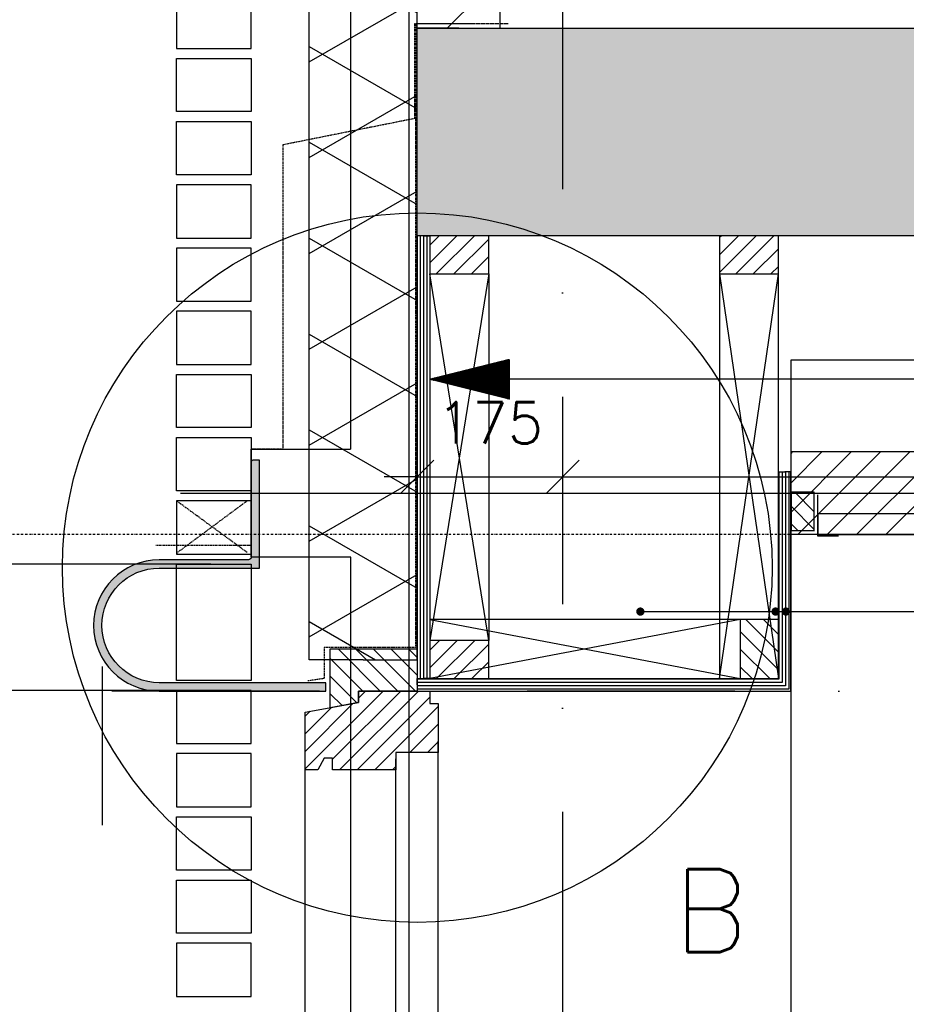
# Model space of a CAD drawing. Extents: x 0 to 297174, y -27731 to 163980.
# Tile 44 of 152: x 152085 to 153153, y 94580 to 95766. Entities that reach past the tile are written whole.
import ezdxf

# ---------------------------------------------------------------- set-up
doc = ezdxf.new("R2010")
doc.units = 0
doc.header["$LTSCALE"] = 5
doc.header["$MEASUREMENT"] = 0
doc.header["$PDMODE"] = 3
doc.header["$PDSIZE"] = 0.1
for name, pattern in [('DASHDOT', [1, 0.5, -0.25, 0, -0.25]), ('DD1', [2.66667, 1.66667, -0.5, 0, -0.5]), ('HIDDEN', [0.375, 0.25, -0.125]), ('HIDDEN2', [0.1875, 0.125, -0.0625])]:
    doc.linetypes.add(name, pattern=pattern)
doc.layers.get('0').update_dxf_attribs({"linetype": 'CONTINUOUS'})
doc.layers.get('DEFPOINTS').update_dxf_attribs({"linetype": 'CONTINUOUS'})
for name, color, linetype in [('_DETAILNUMMERS', 4, 'CONTINUOUS'), ('_DETAILNUMMERSTEKST', 4, 'CONTINUOUS'), ('A--01A1_ACEER', 1, 'CONTINUOUS'), ('A--A21--_F--3-', 9, 'CONTINUOUS'), ('A--A21--_F-23-', 9, 'CONTINUOUS'), ('A--A22--_F123-', 9, 'CONTINUOUS'), ('A--A23--_F--3-', 9, 'CONTINUOUS'), ('A--A25--_F--3-', 9, 'CONTINUOUS'), ('A--A30--_F--3-', 9, 'CONTINUOUS'), ('A--A35--_F--3-', 9, 'CONTINUOUS'), ('A--L13DC4_VLOEREN', 4, 'HIDDEN'), ('A--L21--', 3, 'CONTINUOUS'), ('A--L21--_F--3-', 7, 'CONTINUOUS'), ('A--L21--_F-23-', 4, 'CONTINUOUS'), ('A--L21D1_BUITENWAND', 1, 'CONTINUOUS'), ('A--L21D4_BUITENWAND', 4, 'CONTINUOUS'), ('A--L21DC1_BUITENWAND', 1, 'HIDDEN'), ('A--L22--', 3, 'CONTINUOUS'), ('A--L22--_F--3-', 7, 'CONTINUOUS'), ('A--L25--', 7, 'CONTINUOUS'), ('A--L25--_F-23-', 7, 'CONTINUOUS'), ('A--L28--_F--3-', 1, 'CONTINUOUS'), ('A--L28D1_KONSTRUKTIES', 1, 'CONTINUOUS'), ('A--L28DC1_KONSTRUKTIES', 1, 'HIDDEN2'), ('A--L30--', 7, 'CONTINUOUS'), ('A--L30--_F123-', 7, 'CONTINUOUS'), ('A--L31--', 2, 'CONTINUOUS'), ('A--L31--_F--3-', 7, 'CONTINUOUS'), ('A--L31A1_BUITENKOZIJN', 1, 'CONTINUOUS'), ('A--L31D1_BUITENKOZIJN', 1, 'CONTINUOUS'), ('A--L35-D2-_PLAFONDS', 2, 'CONTINUOUS'), ('A--L35-D4-_PLAFONDS', 4, 'CONTINUOUS'), ('A--L35D1_PLAFONDS', 1, 'CONTINUOUS'), ('A--M$1A-_F123-', 1, 'CONTINUOUS'), ('A--T$1A-_F123_20', 1, 'CONTINUOUS'), ('A--T01A-25_TEKST', 2, 'CONTINUOUS'), ('STRAMIEN', 8, 'DD1'), ('X--LR---_CP', 7, 'CONTINUOUS')]:
    doc.layers.add(name, color=color, linetype=linetype)
doc.styles.add('HIEMSTRA', font='romans.shx')
doc.dimstyles.get("Standard").update_dxf_attribs({"dimscale": 50, "dimtxt": 2.5, "dimasz": 2, "dimexe": 0.3, "dimexo": 0.3, "dimgap": 2, "dimtad": 1, "dimdec": 0, "dimzin": 0, "dimdsep": 46, "dimtxsty": 'HIEMSTRA', "dimblk1": 'OBLIQUE', "dimblk2": 'OBLIQUE', "dimsah": 1, "dimcen": 0.09, "dimdle": 0.3, "dimclrd": 1, "dimclre": 1, "dimclrt": 2, "dimadec": 0, "dimazin": 0, "dimtfac": 1, "dimtdec": 4, "dimtix": 1, "dimtmove": 2, "dimatfit": 3, "dimldrblk": 'OBLIQUE', "dimfxl": 0, "dimtvp": 625, "dimtolj": 1, "dimtzin": 0, "dimarcsym": 0})
pattern_1 = [(45, (0, 0), (-10.6066, 10.6066), [])]

# ---------------------------------------------------------------- blocks, each defined once
blk = doc.blocks.new('_OBLIQUE')
at = {"color": 0, "linetype": 'ByBlock'}
blk.add_line((-0.5, -0.5), (0.5, 0.5), dxfattribs=at)
blk = doc.blocks.new('*D186')
at = {"layer": 'A--M$1A-_F123-', "color": 1, "lineweight": -2}
for p, q in [((152564.2, 95240), (152564.2, 95209.6)), ((152739.3, 95240), (152739.3, 95209.6)), ((152564.2, 95215.6), (152524.2, 95215.6)), ((152564.2, 95215.6), (152739.3, 95215.6)), ((152739.3, 95215.6), (152779.3, 95215.6))]:
    blk.add_line(p, q, dxfattribs=at)
at = {"layer": 'DEFPOINTS', "color": 0}
for p in [(152564.2, 95246), (152739.3, 95246), (152739.3, 95215.6)]:
    blk.add_point(p, dxfattribs=at)
at = {"layer": 'A--M$1A-_F123-', "color": 1, "lineweight": -2, "xscale": 40, "yscale": 40, "zscale": 40}
blk.add_blockref('_OBLIQUE', (152564.2, 95215.6), dxfattribs=at)
at = {"layer": 'A--M$1A-_F123-', "color": 1, "lineweight": -2, "xscale": 40, "yscale": 40, "zscale": 40, "rotation": 180}
blk.add_blockref('_OBLIQUE', (152739.3, 95215.6), dxfattribs=at)
at = {"layer": 'A--M$1A-_F123-', "color": 2, "insert": (152651.7, 95280.6), "char_height": 50, "attachment_point": 5, "style": 'HIEMSTRA'}
blk.add_mtext('\\A1;175', dxfattribs=at)
blk = doc.blocks.new('*D187')
at = {"layer": 'A--M$1A-_F123-', "color": 1, "lineweight": -2}
blk.add_line((152733.3, 95215.6), (153745.3, 95215.6), dxfattribs=at)
at = {"layer": 'DEFPOINTS', "color": 0}
for p in [(152739.3, 95215.6), (153739.3, 95215.6), (153739.3, 95215.6)]:
    blk.add_point(p, dxfattribs=at)
at = {"layer": 'A--M$1A-_F123-', "color": 1, "lineweight": -2, "xscale": 40, "yscale": 40, "zscale": 40, "rotation": 180}
blk.add_blockref('_OBLIQUE', (152739.3, 95215.6), dxfattribs=at)
at = {"layer": 'A--M$1A-_F123-', "color": 1, "lineweight": -2, "xscale": 40, "yscale": 40, "zscale": 40}
blk.add_blockref('_OBLIQUE', (153739.3, 95215.6), dxfattribs=at)
at = {"layer": 'A--M$1A-_F123-', "color": 2, "insert": (153239.3, 95280.6), "char_height": 50, "attachment_point": 5, "style": 'HIEMSTRA'}
blk.add_mtext('\\A1;1000', dxfattribs=at)
blk = doc.blocks.new('Q020259-')
at = {"layer": 'A--A25--_F--3-'}
h = blk.add_hatch(dxfattribs=at)
h.set_pattern_fill('ALFALINE', color=256, scale=15, style=0, pattern_type=2)
h.set_pattern_definition(pattern_1)
h.paths.add_polyline_path([(0, 0), (0, 46), (28, 46), (28, 0)])
at = {"layer": 'A--L25--_F-23-', "color": 2, "linetype": 'Continuous'}
blk.add_lwpolyline([(0, 0), (0, 46), (28, 46), (28, 0)], close=True, dxfattribs=at)
at = {"layer": 'X--LR---_CP'}
for p in [(0, 0), (0, 0), (28, 0)]:
    blk.add_point(p, dxfattribs=at)
blk = doc.blocks.new('*U1642')
at = {"layer": 'A--A22--_F123-', "linetype": 'Continuous'}
h = blk.add_hatch(dxfattribs=at)
h.set_pattern_fill('ALFALINE', color=256, scale=300, style=0)
h.set_pattern_definition([(45, (-152614.23, -95755.9), (-212.13203, 212.13203), [])])
h.paths.add_polyline_path([(0, 0), (-50, 0), (-50, 872), (0, 872), (50, 872), (50, 0)])
at = {"layer": 'A--L22--_F--3-', "color": 4, "linetype": 'Continuous'}
for points in [[(0, 0), (-50, 0), (-50, 872), (0, 872)], [(0, 0), (50, 0), (50, 872), (0, 872)]]:
    blk.add_lwpolyline(points, dxfattribs=at)
blk = doc.blocks.new('*D520')
at = {"layer": 'A--M$1A-_F123-', "color": 1, "lineweight": -2}
for p, q in [((152026, 94190.9), (152026, 94964.2)), ((152308, 94958.2), (152020, 94958.2)), ((152273.3, 94196.9), (152020, 94196.9))]:
    blk.add_line(p, q, dxfattribs=at)
at = {"layer": 'DEFPOINTS', "color": 0}
for p in [(152026, 94958.2), (152314, 94958.2), (152279.3, 94196.9)]:
    blk.add_point(p, dxfattribs=at)
at = {"layer": 'A--M$1A-_F123-', "color": 1, "lineweight": -2, "xscale": 40, "yscale": 40, "zscale": 40}
for p, rotation in [((152026, 94958.2), 90), ((152026, 94196.9), 270)]:
    blk.add_blockref('_OBLIQUE', p, dxfattribs=dict(at, rotation=rotation))
at = {"layer": 'A--M$1A-_F123-', "color": 2, "insert": (151952.7, 94577.5), "char_height": 50, "attachment_point": 5, "rotation": 90, "style": 'HIEMSTRA'}
blk.add_mtext('\\A1;10 lgn = 761.3', dxfattribs=at)
blk = doc.blocks.new('*D521')
at = {"layer": 'A--M$1A-_F123-', "color": 1, "lineweight": -2}
for p, q in [((152026, 95110.4), (152026, 95150.4)), ((152315.8, 95110.4), (152020, 95110.4)), ((152026, 94958.2), (152026, 95110.4)), ((152308, 94958.2), (152020, 94958.2)), ((152026, 94958.2), (152026, 94918.2))]:
    blk.add_line(p, q, dxfattribs=at)
at = {"layer": 'DEFPOINTS', "color": 0}
for p in [(152026, 95110.4), (152321.8, 95110.4), (152314, 94958.2)]:
    blk.add_point(p, dxfattribs=at)
at = {"layer": 'A--M$1A-_F123-', "color": 1, "lineweight": -2, "xscale": 40, "yscale": 40, "zscale": 40}
for p, rotation in [((152026, 95110.4), 270), ((152026, 94958.2), 90)]:
    blk.add_blockref('_OBLIQUE', p, dxfattribs=dict(at, rotation=rotation))
at = {"layer": 'A--M$1A-_F123-', "color": 2, "insert": (151961, 95034.3), "char_height": 50, "attachment_point": 5, "rotation": 90, "style": 'HIEMSTRA'}
blk.add_mtext('\\A1;152', dxfattribs=at)
blk = doc.blocks.new('*D522')
at = {"layer": 'A--M$1A-_F123-', "color": 1, "lineweight": -2}
for p, q in [((152273.3, 95795.9), (152020, 95795.9)), ((152026, 95801.9), (152026, 95104.4)), ((152308, 95110.4), (152020, 95110.4))]:
    blk.add_line(p, q, dxfattribs=at)
at = {"layer": 'DEFPOINTS', "color": 0}
for p in [(152279.3, 95795.9, 0), (152026, 95110.4), (152314, 95110.4)]:
    blk.add_point(p, dxfattribs=at)
at = {"layer": 'A--M$1A-_F123-', "color": 1, "lineweight": -2, "xscale": 40, "yscale": 40, "zscale": 40}
for p, rotation in [((152026, 95795.9), 90), ((152026, 95110.4), 270)]:
    blk.add_blockref('_OBLIQUE', p, dxfattribs=dict(at, rotation=rotation))
at = {"layer": 'A--M$1A-_F123-', "color": 2, "insert": (151952.7, 95453.2), "char_height": 50, "attachment_point": 5, "rotation": 90, "style": 'HIEMSTRA'}
blk.add_mtext('\\A1;9 lgn = 685.2', dxfattribs=at)
blk = doc.blocks.new('*U1617')
at = {"layer": 'A--A21--_F-23-', "linetype": 'Continuous'}
h = blk.add_hatch(dxfattribs=at)
h.set_pattern_fill('ALFAISO', color=256, scale=100, angle=90, style=0)
h.set_pattern_definition([(150, (50, -3e-15), (-50, -86.6025), []), (210, (50, -3e-15), (50, -86.6025), [])])
h.paths.add_polyline_path([(0, 0), (-65, 0), (-65, 1497.6), (0, 1497.6), (65, 1497.6), (65, 0)])
at = {"layer": 'A--L21--_F--3-', "color": 3, "linetype": 'Continuous'}
for points in [[(0, 0), (-65, 0), (-65, 1497.6), (0, 1497.6)], [(0, 0), (65, 0), (65, 1497.6), (0, 1497.6)]]:
    blk.add_lwpolyline(points, dxfattribs=at)
blk = doc.blocks.new('KOZIJN_VB')
at = {"layer": 'A--A35--_F--3-'}
h = blk.add_hatch(dxfattribs=at)
h.set_pattern_fill('ALFALINE', color=256, scale=15, angle=90, style=0, pattern_type=2)
h.set_pattern_definition([(135, (571.291, -567.298), (-10.6066, -10.6066), [])])
h.paths.add_polyline_path([(-105, 50.9), (0, 50.9), (0, 0), (-71, 0), (-71, -14), (-105, -20.1)])
h = blk.add_hatch(dxfattribs=at)
h.set_pattern_fill('ALFALINE', color=256, scale=15, style=0, pattern_type=2)
h.set_pattern_definition([(45, (571.291, -567.298), (-10.6066, 10.6066), [])])
h.paths.add_polyline_path([(-135, -25.5), (-71, -14), (-71, 0), (15, 0), (15, -15), (25, -15), (25, -74), (-26, -74), (-26, -95), (-102, -95), (-102, -81), (-112, -81), (-120, -95), (-135, -95)])
at = {"layer": 'A--L31--_F--3-', "color": 2, "linetype": 'Continuous'}
for points in [[(-105, 50.9), (0, 50.9), (0, 0), (-71, 0), (-71, -14), (-105, -20.1), (-105, 50.9)], [(-135, -25.5), (-71, -14), (-71, 0), (15, 0), (15, -15), (25, -15), (25, -74), (-26, -74), (-26, -95), (-102, -95), (-102, -95), (-102, -81), (-112, -81), (-120, -95), (-135, -95)]]:
    blk.add_lwpolyline(points, close=True, dxfattribs=at)
at = {"layer": 'X--LR---_CP', "color": 1}
blk.add_point((0, 0), dxfattribs=at)
blk = doc.blocks.new('*U1599')
at = {"layer": 'A--A30--_F--3-', "linetype": 'Continuous'}
h = blk.add_hatch(dxfattribs=at)
h.set_pattern_fill('ALFALINE', color=256, scale=4, angle=135, style=0)
h.set_pattern_definition([(180, (0, 0), (-9e-16, -4), [])])
h.paths.add_polyline_path([(0, 0), (0, 7.5), (434.9, 7.5), (442.4, 0), (449.9, -7.5), (0, -7.5)])
at = {"layer": 'A--L30--_F123-', "color": 1, "linetype": 'Continuous'}
for points in [[(0, 0), (0, 7.5), (434.9, 7.5), (434.9, 7.5)], [(0, 0), (0, -7.5), (449.9, -7.5), (449.9, -7.5)]]:
    blk.add_lwpolyline(points, dxfattribs=at)
blk = doc.blocks.new('*U1598')
at = {"layer": 'A--A30--_F--3-', "linetype": 'Continuous'}
h = blk.add_hatch(dxfattribs=at)
h.set_pattern_fill('ALFALINE', color=256, scale=4, angle=225, style=0)
h.set_pattern_definition([(270, (0, 0), (4, 5e-13), [])])
h.paths.add_polyline_path([(0, 0), (7.5, -7.5), (7.5, 256.6), (0, 256.6), (-7.5, 256.6), (-7.5, 7.5)])
at = {"layer": 'A--L30--_F123-', "color": 1, "linetype": 'Continuous'}
for points in [[(-7.5, 7.5), (-7.5, 7.5), (-7.5, 256.6), (0, 256.6)], [(7.5, -7.5), (7.5, -7.5), (7.5, 256.6), (0, 256.6)]]:
    blk.add_lwpolyline(points, dxfattribs=at)
blk = doc.blocks.new('*U1597')
at = {"layer": 'A--A30--_F--3-', "linetype": 'Continuous'}
h = blk.add_hatch(dxfattribs=at)
h.set_pattern_fill('ALFALINE', color=256, scale=4, angle=405, style=0)
h.set_pattern_definition([(90, (0, 0), (-4, -9e-13), [])])
h.paths.add_polyline_path([(0, 0), (7.5, 0), (7.5, -533.4), (0, -533.4), (-7.5, -533.4), (-7.5, 0)])
at = {"layer": 'A--L30--_F123-', "color": 1, "linetype": 'Continuous'}
for points in [[(0, 0), (-7.5, 0), (-7.5, -533.4), (0, -533.4)], [(0, 0), (7.5, 0), (7.5, -533.4), (0, -533.4)]]:
    blk.add_lwpolyline(points, dxfattribs=at)
blk = doc.blocks.new('Q027002-')
at = {"layer": 'A--A21--_F--3-'}
h = blk.add_hatch(dxfattribs=at)
h.set_pattern_fill('ALFALINE', color=9, scale=15, style=0, pattern_type=2)
h.set_pattern_definition(pattern_1)
h.paths.add_polyline_path([(0, 0), (71, 0), (71, 46), (0, 46)])
at = {"layer": 'A--L21--_F-23-', "color": 2, "linetype": 'Continuous'}
blk.add_lwpolyline([(0, 0), (71, 0), (71, 46), (0, 46)], close=True, dxfattribs=at)
at = {"layer": 'X--LR---_CP', "linetype": 'Continuous'}
blk.add_point((0, 0), dxfattribs=at)
blk = doc.blocks.new('peiltje')
at = {"layer": 'A--T01A-25_TEKST'}
h = blk.add_hatch(dxfattribs=at)
h.set_pattern_fill('ANSI31', color=256, style=0)
h.set_pattern_definition([(45, (-152579.26553, -95332.97776), (-0.08838834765, 0.08838834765), [])])
h.paths.add_polyline_path([(96, -24), (0, 0), (96, 24)])
blk.add_line((947.6, 0), (0, 0), dxfattribs=at)

msp = doc.modelspace()

# ---------------------------------------------------------------- hatches: boundary and pattern name
at = {"layer": 'A--01A1_ACEER', "linetype": 'Continuous'}
h = msp.add_hatch(dxfattribs=at)
h.set_pattern_fill('ANSI31', color=256, scale=200, style=0)
h.paths.add_polyline_path([(158729.9, 95145.9), (153014.3, 95145.9), (153014.3, 95245.9), (158729.9, 95245.9)])
at = {"layer": 'A--A23--_F--3-'}
h = msp.add_hatch(dxfattribs=at)
h.set_pattern_fill('ALFABET', color=256, scale=20, angle=1, style=0, pattern_type=2)
h.set_pattern_definition([(134, (235101.89, 0), (86.32078, 83.359), []), (129, (235101.89, 0), (-143.64922, -10.04493), [15, -165]), (184, (235101.9, 0), (30.37155, 149.9312), [12, -132]), (78.5486, (235089.92, -0.84), (-113.27778, 139.88618), [12.74804, -140.22842]), (132.8158, (235102.59, 40), (-213.99344, -29.37358), [22.5, -247.5]), (82.3644, (235084.76, 37.55), (-183.50393, 198.05632), [19.12206, -210.3426]), (187.8158, (235102.6, 40), (-183.50378, 198.05647), [18, -198]), (158, (235082.42, 30.34), (-120.76856, -78.42802), [15, -165]), (213, (235082.42, 30.34), (-46.12453, 145.8572), [12, -132]), (107.5486, (235072.36, 23.81), (-166.89315, 67.42906), [12.74804, -140.22842]), (141.5, (235101.893, 0), (-1.26964, 66.611074), [0, -130.4, 0, -134, 0, -132.5]), (171.5, (235101.89, 0), (-51.229207, 79.788568), [0, -76.4, 0, -127.4, 0, -50.5]), (211.5, (235146.486, -0.78), (-106.826954, -2.64699), [0, -50, 0, -156, 0, -207]), (221.5, (235166.48, -1.13), (-116.270055, 22.05355), [0, -65, 0, -103.6, 0, -147]), (221.5, (235166.48, -1.13), (-116.270055, 22.05355), [0, -65, 0, -103.6, 0, -147])])
h.paths.add_polyline_path([(169186.3, 95505.9), (152564.2, 95505.9), (152564.3, 95755.9), (169186.3, 95755.9)])
at = {"layer": 'A--L21--_F-23-', "linetype": 'Continuous'}
h = msp.add_hatch(color=256, dxfattribs=at)
edge = h.paths.add_edge_path()
edge.add_arc((152253.5, 95036.5), 79, 90, 270)
edge.add_line((152253.5, 94957.5), (152454.3, 94957.5))
edge.add_line((152454.3, 94957.5), (152454.3, 94967.5))
edge.add_line((152454.3, 94967.5), (152253.5, 94967.5))
edge.add_arc((152253.5, 95036.5), 69, 90, 270, ccw=False)
edge.add_line((152253.5, 95105.5), (152263.5, 95105.5))
edge.add_line((152263.5, 95105.5), (152374.3, 95105.5))
edge.add_line((152374.3, 95105.5), (152374.3, 95235.5))
edge.add_line((152374.3, 95235.5), (152366.3, 95235.5))
edge.add_arc((152366.3, 95233.5), 2, 90, 180)
edge.add_line((152364.3, 95233.5), (152364.3, 95119))
edge.add_arc((152360.8, 95119), 3.5, -90, 0, ccw=False)
edge.add_line((152360.8, 95115.5), (152253.5, 95115.5))

# ---------------------------------------------------------------- linework, layer by layer
at = {"layer": '_DETAILNUMMERS'}
msp.add_circle((152564.3, 95106.1), 427.3, dxfattribs=at)
at = {"layer": 'A--01A1_ACEER'}
msp.add_line((152279.3, 95195.9), (169685.6, 95195.9), dxfattribs=at)
at = {"layer": 'A--L13DC4_VLOEREN'}
for points in [[(152673.8, 95761.3), (152560.8, 95761.3), (152560.8, 95647), (152402.2, 95615.3), (152402.2, 95248.9), (152364.3, 95248.9), (152364.3, 95132.9), (152249.5, 95132.9)], [(152631.5, 95761.3), (152562.2, 95761.3), (152562.1, 95009.9), (152452.3, 95009.9), (152452.3, 94972.6), (152432.4, 94969.6)]]:
    msp.add_lwpolyline(points, dxfattribs=at)
at = {"layer": 'A--L21--_F-23-', "linetype": 'Continuous'}
msp.add_lwpolyline([(169186.3, 95505.9), (152564.2, 95505.9), (152564.3, 95755.9), (169186.3, 95755.9)], close=True, dxfattribs=at)
at = {"layer": 'A--L21D1_BUITENWAND'}
for points in [[(152364.3, 94970.2), (152274.3, 94970.2), (152274.3, 95110.4), (152364.3, 95110.4)], [(152364.3, 94970.2), (152274.3, 94970.2), (152274.3, 95110.4), (152364.3, 95110.4)], [(152364.3, 94958.2), (152274.3, 94958.2), (152274.3, 94894.1), (152364.3, 94894.1)], [(152364.3, 94882.1), (152274.3, 94882.1), (152274.3, 94817.9), (152364.3, 94817.9)], [(152364.3, 94741.8), (152274.3, 94741.8), (152274.3, 94805.9), (152364.3, 94805.9)], [(152364.3, 94665.7), (152274.3, 94665.7), (152274.3, 94729.8), (152364.3, 94729.8)], [(152364.3, 94653.7), (152274.3, 94653.7), (152274.3, 94589.5), (152364.3, 94589.5)]]:
    msp.add_lwpolyline(points, close=True, dxfattribs=at)
at = {"layer": 'A--L21D4_BUITENWAND'}
for points in [[(152364.3, 95795.6), (152274.3, 95795.6), (152274.3, 95731.5), (152364.3, 95731.5)], [(152364.3, 95655.4), (152274.3, 95655.4), (152274.3, 95719.5), (152364.3, 95719.5)], [(152364.3, 95579.2), (152274.3, 95579.2), (152274.3, 95643.4), (152364.3, 95643.4)], [(152364.3, 95567.2), (152274.3, 95567.2), (152274.3, 95503.1), (152364.3, 95503.1)], [(152364.3, 95491.1), (152274.3, 95491.1), (152274.3, 95427), (152364.3, 95427)], [(152364.3, 95415), (152274.3, 95415), (152274.3, 95350.8), (152364.3, 95350.8)], [(152364.3, 95274.7), (152274.3, 95274.7), (152274.3, 95338.8), (152364.3, 95338.8)], [(152364.3, 95198.6), (152274.3, 95198.6), (152274.3, 95262.7), (152364.3, 95262.7)], [(152364.3, 95186.6), (152274.3, 95186.6), (152274.3, 95122.4), (152364.3, 95122.4)]]:
    msp.add_lwpolyline(points, close=True, dxfattribs=at)
at = {"layer": 'A--L21DC1_BUITENWAND'}
for p, q in [((152359.3, 95124.4), (152274.3, 95186.6)), ((152274.3, 95123.6), (152359.3, 95186.6))]:
    msp.add_line(p, q, dxfattribs=at)
at = {"layer": 'A--L28--_F--3-', "color": 4, "linetype": 'Continuous'}
msp.add_lwpolyline([(152253.5, 95115.5), (152253.5, 95115.5, 1), (152253.5, 94957.5), (152454.3, 94957.5), (152454.3, 94967.5), (152253.5, 94967.5, -1), (152253.5, 95105.5), (152263.5, 95105.5), (152374.3, 95105.5), (152374.3, 95235.5), (152366.3, 95235.5, 0.414214), (152364.3, 95233.5), (152364.3, 95119, -0.414214), (152360.8, 95115.5)], format="xyb", close=True, dxfattribs=at)
at = {"layer": 'A--L28D1_KONSTRUKTIES'}
msp.add_lwpolyline([(153739.3, 95506), (153739.3, 95356), (153014.2, 95356), (153014.2, 92446)], dxfattribs=at)
at = {"layer": 'A--L28DC1_KONSTRUKTIES'}
for points in [[(152484.2, 93141.9), (152394.2, 93141.9), (152394.2, 93126.1), (152484.2, 93126.1), (152484.2, 95118.9), (152364.2, 95118.9), (152364.2, 95248.9), (152484.2, 95248.9), (152484.2, 96482.8), (152394.2, 96482.8), (152394.2, 96492.8), (152484.2, 96492.8), (152484.2, 96904.8), (152484.2, 96904.8), (152484.2, 96904.8), (152484.2, 98493.9), (152364.2, 98493.9), (152364.2, 98623.9), (152484.2, 98623.9), (152484.2, 99985.9)], [(152554.2, 99985.9), (152554.2, 91947.5), (152484.2, 92003.6), (152484.2, 93141.9), (152394.2, 93141.9), (152394.2, 93126.1), (152484.2, 93126.1)]]:
    msp.add_lwpolyline(points, dxfattribs=at)
at = {"layer": 'A--L31A1_BUITENKOZIJN'}
for p, q in [((152589.3, 93425.9), (152589.3, 94896.9)), ((152429.3, 93392.3), (152429.3, 94875.9)), ((152538.3, 93409), (152538.3, 94875.9))]:
    msp.add_line(p, q, dxfattribs=at)
at = {"layer": 'A--L31D1_BUITENKOZIJN'}
for p, q in [((152999.2, 95221.5), (152999.2, 95464.9)), ((152650.3, 95018.5), (152579.3, 95459.9)), ((152650.3, 95459.9), (152579.3, 95018.5)), ((152650.3, 95459.9), (152650.3, 95018.5)), ((152928.2, 95459.9), (152928.2, 94972.5)), ((152928.2, 94972.5), (152999.2, 95459.9)), ((152928.2, 95459.9), (152999.2, 94972.5)), ((152953.2, 95043.5), (152579.3, 95043.5)), ((152579.3, 95043.5), (152953.2, 94972.5)), ((152953.2, 95043.5), (152579.3, 94972.5))]:
    msp.add_line(p, q, dxfattribs=at)
at = {"layer": 'A--L35-D2-_PLAFONDS'}
msp.add_lwpolyline([(157339.3, 95170.9), (153046.5, 95170.9), (153046.5, 95145.9), (157339.3, 95145.9)], dxfattribs=at)
at = {"layer": 'A--L35-D4-_PLAFONDS'}
for p, q in [((153046.5, 95143.9), (153046.5, 95193.9)), ((153071.5, 95143.9), (153046.5, 95143.9))]:
    msp.add_line(p, q, dxfattribs=at)
at = {"layer": 'A--L35D1_PLAFONDS', "linetype": 'Continuous'}
msp.add_lwpolyline([(158729.9, 95145.9), (153014.3, 95145.9), (153014.3, 95245.9), (158729.9, 95245.9)], close=True, dxfattribs=at)
at = {"layer": 'A--T$1A-_F123_20', "const_width": 4.75}
for points in [[(152835.5, 95053.2, -1), (152830.3, 95053.2, -1)], [(152998.3, 95053.2, -1), (152993.1, 95053.2, -1)], [(153010.8, 95053.2, -1), (153005.6, 95053.2, -1)]]:
    msp.add_lwpolyline(points, format="xyb", close=True, dxfattribs=at)
at = {"layer": 'A--T01A-25_TEKST'}
for p, q in [((152830.4, 95053.2), (154006.6, 95053.2)), ((152184.6, 94987.1), (152184.6, 94795.7))]:
    msp.add_line(p, q, dxfattribs=at)
at = {"layer": 'STRAMIEN', "linetype": 'DASHDOT', "ltscale": 100}
for p, q in [((152739.3, 110315), (152739.3, 90172.2)), ((160948.3, 94957.5), (150148.7, 94957.5))]:
    msp.add_line(p, q, dxfattribs=at)
at = {"layer": 'STRAMIEN', "linetype": 'DASHDOT'}
msp.add_line((160948.3, 95145.9), (150148.7, 95145.9), dxfattribs=at)

# ---------------------------------------------------------------- block references
at = {"layer": 'A--01A1_ACEER'}
msp.add_blockref('peiltje', (152579.3, 95333), dxfattribs=at)
at = {"layer": 'A--L21--', "linetype": 'Continuous'}
msp.add_blockref('*U1617', (152499.1, 94995), dxfattribs=at)
at = {"layer": 'A--L21--'}
for p in [(152579.3, 95459.9), (152579.3, 94972.5)]:
    msp.add_blockref('Q027002-', p, dxfattribs=at)
for p, rotation in [((152999.2, 95505.9), 180), ((152999.2, 94972.5), 90)]:
    msp.add_blockref('Q027002-', p, dxfattribs=dict(at, rotation=rotation))
at = {"layer": 'A--L22--'}
msp.add_blockref('*U1642', (152614.2, 95755.9), dxfattribs=at)
at = {"layer": 'A--L25--', "xscale": -1}
msp.add_blockref('Q020259-', (153042.3, 95150.9), dxfattribs=at)
at = {"layer": 'A--L30--'}
for name, p in [('*U1597', (152571.8, 95505.9)), ('*U1598', (153006.7, 94965)), ('*U1599', (152564.3, 94965))]:
    msp.add_blockref(name, p, dxfattribs=at)
at = {"layer": 'A--L31--'}
msp.add_blockref('KOZIJN_VB', (152564.3, 94957.5), dxfattribs=at)

# ---------------------------------------------------------------- texts
at = {"layer": '_DETAILNUMMERSTEKST', "style": 'HIEMSTRA'}
msp.add_text('B', height=100, dxfattribs=at).set_placement((152872.7, 94642.8))

# ---------------------------------------------------------------- dimensions: what is measured, and where the dimension line sits
at = {"layer": 'A--M$1A-_F123-'}
for base, p1, p2, text, picture, middle in [((152026, 95110.4), (152279.3, 95795.9, 0), (152314, 95110.4), '9 lgn = 685.2', '*D522', (151952.7, 95453.2)), ((152026, 94958.2), (152279.3, 94196.9), (152314, 94958.2), '10 lgn = 761.3', '*D520', (151952.7, 94577.5))]:
    dim = msp.add_linear_dim(base=base, p1=p1, p2=p2, angle=270, text=text, dimstyle='Standard', override={"dimscale": 20}, dxfattribs=at)
    dim.commit()
    dim.dimension.update_dxf_attribs({"geometry": picture, "text_midpoint": middle})
for base, p1, p2, picture, middle in [((152739.3, 95215.6), (152564.2, 95246), (152739.3, 95246), '*D186', (152651.7, 95280.6)), ((153739.3, 95215.6), (152739.3, 95215.6), (153739.3, 95215.6), '*D187', (153239.3, 95280.6))]:
    dim = msp.add_linear_dim(base=base, p1=p1, p2=p2, dimstyle='Standard', override={"dimscale": 20}, dxfattribs=at)
    dim.commit()
    dim.dimension.update_dxf_attribs({"geometry": picture, "text_midpoint": middle})
dim = msp.add_linear_dim(base=(152026, 95110.4), p1=(152314, 94958.2), p2=(152321.8, 95110.4), angle=270, dimstyle='Standard', override={"dimscale": 20}, dxfattribs=at)
dim.commit()
dim.dimension.update_dxf_attribs({"geometry": '*D521', "text_midpoint": (151961, 95034.3)})

doc.saveas('drawing.dxf')
